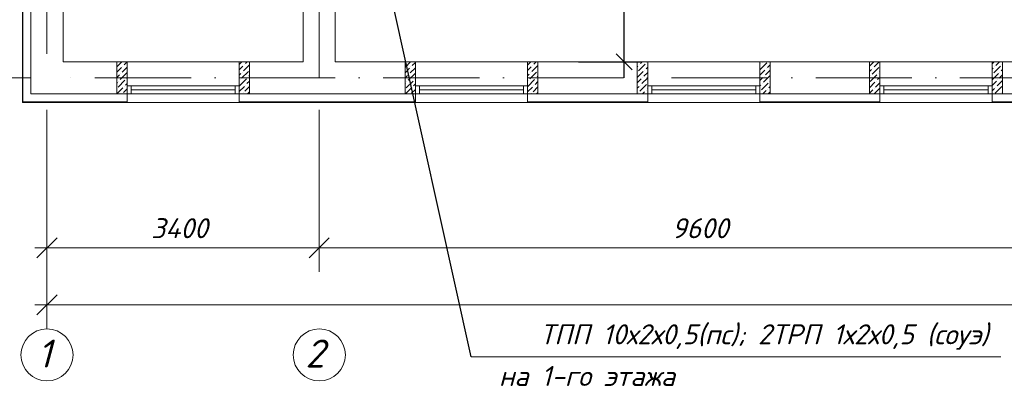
# Model space of a CAD drawing. Header units: millimetres. Extents: x 1114507 to 93926427, y 174473 to 817039.
# Tile 100 of 256: x 1680124 to 1692417, y 476147 to 480728. Entities that reach past the tile are written whole.
import ezdxf

# ---------------------------------------------------------------- set-up
doc = ezdxf.new("R2010")
doc.units = ezdxf.units.MM
doc.linetypes.add('ACAD_ISO02W100', pattern=[15, 12, -3])
doc.linetypes.add('ACAD_ISO10W100', pattern=[18, 12, -3, 0, -3])
doc.layers.add('kcd_tx', color=7, linetype='Continuous')
doc.layers.add('RAZMERNAR', color=152, linetype='Continuous')
for name, color, linetype, lineweight in [('PLAN', 250, 'Continuous', 25), ('Основная', 7, 'Continuous', 50), ('размеры', 12, 'Continuous', 15)]:
    doc.layers.add(name, color=color, linetype=linetype, lineweight=lineweight)
doc.styles.get("Standard").update_dxf_attribs({"font": 'isocpeui.ttf'})
doc.styles.add('X_ISO', font='isocpeui.ttf')
doc.dimstyles.new('Внешние', dxfattribs={"dimtxt": 800, "dimasz": 800, "dimexe": 800, "dimexo": 100, "dimgap": 300, "dimtad": 1, "dimdec": 0, "dimzin": 9, "dimtxsty": 'Standard', "dimblk": 'ARCHTICK', "dimcen": 800, "dimdle": 800, "dimadec": 0, "dimazin": 0, "dimtfac": 1, "dimtdec": 0, "dimtmove": 0, "dimatfit": 3, "dimfxl": 0, "dimarcsym": 0})
doc.dimstyles.new('Санжар', dxfattribs={"dimtxt": 240, "dimasz": 200, "dimexe": 200, "dimexo": 200, "dimgap": 50, "dimtad": 1, "dimdec": 0, "dimtxsty": 'Standard', "dimblk": 'OBLIQUE', "dimcen": 2.5, "dimdle": 200, "dimclrd": 152, "dimclre": 152, "dimclrt": 152, "dimadec": 0, "dimazin": 0, "dimtfac": 1, "dimtdec": 0, "dimtmove": 0, "dimatfit": 3, "dimldrblk": 'OBLIQUE', "dimfxl": 0, "dimlwd": 0, "dimlwe": 0, "dimarcsym": 0})

# ---------------------------------------------------------------- blocks, each defined once
blk = doc.blocks.new('blokqav2mak')
at = {"color": 1, "linetype": 'ACAD_ISO10W100', "lineweight": 0, "ltscale": 100}
for p, q in [((1545682, 782725), (1545682, 766825)), ((1549082, 782425), (1549082, 766825)), ((1572682, 766825), (1545682, 766825))]:
    blk.add_line(p, q, dxfattribs=at)
at = {"color": 252, "lineweight": 0, "ltscale": 100}
for p, q in [((1545375, 773875), (1545375, 766518)), ((1546682, 766625), (1546682, 766518)), ((1548082, 766625), (1548082, 766518)), ((1550282, 766625), (1550282, 766518)), ((1551682, 766625), (1551682, 766518)), ((1553182, 766625), (1553182, 766518)), ((1554582, 766625), (1554582, 766518)), ((1556082, 766625), (1556082, 766518)), ((1557482, 766625), (1557482, 766518)), ((1545375, 766518), (1546682, 766518)), ((1548082, 766518), (1550282, 766518)), ((1551682, 766518), (1553182, 766518)), ((1554582, 766518), (1556082, 766518)), ((1557482, 766518), (1560182, 766518))]:
    blk.add_line(p, q, dxfattribs=at)
at = {"color": 32, "lineweight": 0, "ltscale": 100}
for p, q in [((1545382, 773875), (1545382, 766525)), ((1545382, 766525), (1546682, 766525)), ((1548082, 766525), (1550282, 766525)), ((1551682, 766525), (1553182, 766525)), ((1554582, 766525), (1556082, 766525)), ((1557482, 766525), (1560182, 766525))]:
    blk.add_line(p, q, dxfattribs=at)
at = {"lineweight": 0, "ltscale": 100}
for p, q in [((1545482, 773795), (1545482, 766625)), ((1545882, 773795), (1545882, 767025)), ((1548882, 772925), (1548882, 767025)), ((1549282, 772925), (1549282, 767025)), ((1545882, 767025), (1546552, 767025)), ((1546682, 767025), (1546682, 766625)), ((1548082, 767025), (1546682, 767025)), ((1548082, 767025), (1548082, 766625)), ((1548212, 767025), (1548882, 767025)), ((1549282, 767025), (1550282, 767025)), ((1550282, 767025), (1550282, 766625)), ((1551682, 767025), (1550282, 767025)), ((1551682, 767025), (1553182, 767025)), ((1551682, 767025), (1551682, 766625)), ((1553182, 767025), (1553182, 766625)), ((1554582, 767025), (1553182, 767025)), ((1554582, 767025), (1556082, 767025)), ((1554582, 767025), (1554582, 766625)), ((1556082, 767025), (1556082, 766625)), ((1557482, 767025), (1556082, 767025)), ((1557482, 767025), (1560052, 767025)), ((1557482, 767025), (1557482, 766625)), ((1545482, 766625), (1546552, 766625)), ((1548212, 766625), (1550282, 766625)), ((1551682, 766625), (1553182, 766625)), ((1554582, 766625), (1556082, 766625)), ((1557482, 766625), (1560182, 766625)), ((1548082, 766518), (1546682, 766518)), ((1551682, 766518), (1550282, 766518)), ((1554582, 766518), (1553182, 766518)), ((1557482, 766518), (1556082, 766518))]:
    blk.add_line(p, q, dxfattribs=at)
at = {"linetype": 'Continuous', "lineweight": 0, "ltscale": 100}
for p, q in [((1546552, 766962, 0), (1546615, 767025, 0)), ((1546645, 766987, 0), (1546682, 767025, 0)), ((1548082, 766991, 0), (1548116, 767025, 0)), ((1548162, 767004, 0), (1548183, 767025, 0)), ((1550152, 766955, 0), (1550222, 767025, 0)), ((1550243, 766979, 0), (1550282, 767018, 0)), ((1551682, 766985, 0), (1551722, 767025, 0)), ((1551761, 766996, 0), (1551790, 767025, 0)), ((1553068, 766912, 0), (1553152, 766996, 0)), ((1553093, 767004, 0), (1553114, 767025, 0)), ((1553169, 767013, 0), (1553169, 767013, 0)), ((1554586, 766929, 0), (1554670, 767013, 0)), ((1554594, 767004, 0), (1554594, 767004, 0)), ((1554611, 767021, 0), (1554615, 767025, 0)), ((1555952, 766971, 0), (1556002, 767021, 0)), ((1556011, 766962, 0), (1556074, 767025, 0)), ((1557482, 767000, 0), (1557507, 767025, 0)), ((1557528, 766979, 0), (1557574, 767025, 0)), ((1546552, 766895, 0), (1546611, 766954, 0)), ((1546594, 766802, 0), (1546679, 766886, 0)), ((1546603, 766878, 0), (1546603, 766878, 0)), ((1546620, 766895, 0), (1546682, 766957, 0)), ((1546628, 766971, 0), (1546628, 766971, 0)), ((1548082, 766924, 0), (1548129, 766971, 0)), ((1548082, 766857, 0), (1548103, 766878, 0)), ((1548112, 766819, 0), (1548196, 766903, 0)), ((1548120, 766895, 0), (1548120, 766895, 0)), ((1548137, 766912, 0), (1548212, 766987, 0)), ((1548146, 766987, 0), (1548146, 766987, 0)), ((1550152, 766888, 0), (1550209, 766945, 0)), ((1550193, 766794, 0), (1550277, 766878, 0)), ((1550201, 766870, 0), (1550201, 766870, 0)), ((1550218, 766886, 0), (1550282, 766951, 0)), ((1550226, 766962, 0), (1550226, 766962, 0)), ((1551682, 766917, 0), (1551727, 766962, 0)), ((1551682, 766850, 0), (1551702, 766870, 0)), ((1551710, 766811, 0), (1551794, 766895, 0)), ((1551718, 766886, 0), (1551718, 766886, 0)), ((1551735, 766903, 0), (1551812, 766980, 0)), ((1551744, 766979, 0), (1551744, 766979, 0)), ((1551811, 766912, 0), (1551811, 766912, 0)), ((1553052, 766963, 0), (1553060, 766971, 0)), ((1553052, 766828, 0), (1553127, 766903, 0)), ((1553076, 766987, 0), (1553076, 766987, 0)), ((1553135, 766844, 0), (1553182, 766891, 0)), ((1553144, 766920, 0), (1553144, 766920, 0)), ((1553161, 766937, 0), (1553182, 766958, 0)), ((1554582, 766858, 0), (1554644, 766920, 0)), ((1554653, 766861, 0), (1554712, 766920, 0)), ((1554661, 766937, 0), (1554661, 766937, 0)), ((1554678, 766954, 0), (1554712, 766988, 0)), ((1555952, 766903, 0), (1555977, 766929, 0)), ((1555986, 766870, 0), (1556070, 766954, 0)), ((1555994, 766945, 0), (1555994, 766945, 0)), ((1556061, 766878, 0), (1556061, 766878, 0)), ((1556078, 766895, 0), (1556082, 766899, 0)), ((1557482, 766933, 0), (1557495, 766945, 0)), ((1557482, 766798, 0), (1557562, 766878, 0)), ((1557486, 766870, 0), (1557486, 766870, 0)), ((1557503, 766886, 0), (1557587, 766971, 0)), ((1557511, 766962, 0), (1557511, 766962, 0)), ((1557579, 766895, 0), (1557579, 766895, 0)), ((1557596, 766912, 0), (1557612, 766928, 0)), ((1557604, 766987, 0), (1557604, 766987, 0)), ((1546552, 766827, 0), (1546586, 766861, 0)), ((1546552, 766760, 0), (1546561, 766769, 0)), ((1546569, 766710, 0), (1546653, 766794, 0)), ((1546578, 766785, 0), (1546578, 766785, 0)), ((1546662, 766735, 0), (1546682, 766755, 0)), ((1546670, 766811, 0), (1546670, 766811, 0)), ((1548087, 766726, 0), (1548171, 766811, 0)), ((1548095, 766802, 0), (1548095, 766802, 0)), ((1548179, 766752, 0), (1548212, 766785, 0)), ((1548188, 766828, 0), (1548188, 766828, 0)), ((1548204, 766844, 0), (1548212, 766852, 0)), ((1550152, 766821, 0), (1550184, 766853, 0)), ((1550152, 766753, 0), (1550159, 766760, 0)), ((1550167, 766701, 0), (1550252, 766785, 0)), ((1550176, 766777, 0), (1550176, 766777, 0)), ((1550260, 766726, 0), (1550282, 766749, 0)), ((1550268, 766802, 0), (1550268, 766802, 0)), ((1551685, 766718, 0), (1551769, 766802, 0)), ((1551693, 766794, 0), (1551693, 766794, 0)), ((1551777, 766743, 0), (1551812, 766778, 0)), ((1551786, 766819, 0), (1551786, 766819, 0)), ((1551803, 766836, 0), (1551812, 766845, 0)), ((1553052, 766761, 0), (1553102, 766811, 0)), ((1553085, 766659, 0), (1553169, 766743, 0)), ((1553110, 766752, 0), (1553182, 766824, 0)), ((1553119, 766828, 0), (1553119, 766828, 0)), ((1554582, 766790, 0), (1554619, 766828, 0)), ((1554602, 766676, 0), (1554687, 766760, 0)), ((1554611, 766752, 0), (1554611, 766752, 0)), ((1554628, 766769, 0), (1554712, 766853, 0)), ((1554636, 766844, 0), (1554636, 766844, 0)), ((1554703, 766777, 0), (1554703, 766777, 0)), ((1555952, 766701, 0), (1556019, 766769, 0)), ((1555960, 766777, 0), (1556045, 766861, 0)), ((1555969, 766853, 0), (1555969, 766853, 0)), ((1556028, 766710, 0), (1556082, 766764, 0)), ((1556036, 766785, 0), (1556036, 766785, 0)), ((1556053, 766802, 0), (1556082, 766831, 0)), ((1557482, 766731, 0), (1557537, 766785, 0)), ((1557545, 766726, 0), (1557612, 766793, 0)), ((1557554, 766802, 0), (1557554, 766802, 0)), ((1557570, 766819, 0), (1557612, 766861, 0)), ((1546552, 766625, 0), (1546628, 766701, 0)), ((1546552, 766693, 0), (1546552, 766693, 0)), ((1546620, 766625, 0), (1546620, 766625, 0)), ((1546637, 766642, 0), (1546682, 766688, 0)), ((1546645, 766718, 0), (1546645, 766718, 0)), ((1548082, 766655, 0), (1548146, 766718, 0)), ((1548120, 766625, 0), (1548120, 766625, 0)), ((1548137, 766642, 0), (1548137, 766642, 0)), ((1548154, 766659, 0), (1548212, 766717, 0)), ((1548162, 766735, 0), (1548162, 766735, 0)), ((1548187, 766625, 0), (1548212, 766650, 0)), ((1550159, 766625, 0), (1550226, 766693, 0)), ((1550235, 766634, 0), (1550282, 766681, 0)), ((1550243, 766710, 0), (1550243, 766710, 0)), ((1551682, 766648, 0), (1551744, 766710, 0)), ((1551735, 766634, 0), (1551735, 766634, 0)), ((1551752, 766651, 0), (1551812, 766711, 0)), ((1551761, 766726, 0), (1551761, 766726, 0)), ((1551794, 766625, 0), (1551811, 766642, 0)), ((1553052, 766694, 0), (1553076, 766718, 0)), ((1553068, 766642, 0), (1553068, 766642, 0)), ((1553093, 766735, 0), (1553093, 766735, 0)), ((1553118, 766625, 0), (1553144, 766651, 0)), ((1553161, 766668, 0), (1553161, 766668, 0)), ((1553178, 766684, 0), (1553182, 766689, 0)), ((1554582, 766723, 0), (1554594, 766735, 0)), ((1554586, 766659, 0), (1554586, 766659, 0)), ((1554619, 766625, 0), (1554661, 766668, 0)), ((1554678, 766684, 0), (1554678, 766684, 0)), ((1554686, 766625, 0), (1554712, 766651, 0)), ((1554695, 766701, 0), (1554712, 766718, 0)), ((1555952, 766634, 0), (1555994, 766676, 0)), ((1556010, 766625, 0), (1556082, 766697, 0)), ((1556011, 766693, 0), (1556011, 766693, 0)), ((1556078, 766625, 0), (1556078, 766625, 0)), ((1557482, 766663, 0), (1557511, 766693, 0)), ((1557520, 766634, 0), (1557604, 766718, 0)), ((1557528, 766710, 0), (1557528, 766710, 0)), ((1557578, 766625, 0), (1557579, 766625, 0)), ((1557596, 766642, 0), (1557596, 766642, 0))]:
    blk.add_line(p, q, dxfattribs=at)
at = {"color": 5, "lineweight": 0}
for p, q in [((1546682, 766725), (1546732, 766725)), ((1546682, 766625), (1546682, 766725)), ((1546732, 766625), (1546682, 766625)), ((1548032, 766725), (1546732, 766725)), ((1546732, 766725), (1546732, 766625)), ((1548032, 766675), (1546732, 766675)), ((1548032, 766625), (1546732, 766625)), ((1548082, 766725), (1548032, 766725)), ((1548032, 766725), (1548032, 766625)), ((1548032, 766625), (1548082, 766625)), ((1548082, 766625), (1548082, 766725)), ((1550282, 766725), (1550332, 766725)), ((1550282, 766625), (1550282, 766725)), ((1550332, 766625), (1550282, 766625)), ((1551632, 766725), (1550332, 766725)), ((1550332, 766725), (1550332, 766625)), ((1551632, 766675), (1550332, 766675)), ((1551632, 766625), (1550332, 766625)), ((1551682, 766725), (1551632, 766725)), ((1551632, 766725), (1551632, 766625)), ((1551632, 766625), (1551682, 766625)), ((1551682, 766625), (1551682, 766725)), ((1553182, 766725), (1553232, 766725)), ((1553182, 766625), (1553182, 766725)), ((1553232, 766625), (1553182, 766625)), ((1554532, 766725), (1553232, 766725)), ((1553232, 766725), (1553232, 766625)), ((1554532, 766675), (1553232, 766675)), ((1554532, 766625), (1553232, 766625)), ((1554582, 766725), (1554532, 766725)), ((1554532, 766725), (1554532, 766625)), ((1554532, 766625), (1554582, 766625)), ((1554582, 766625), (1554582, 766725)), ((1556082, 766725), (1556132, 766725)), ((1556082, 766625), (1556082, 766725)), ((1556132, 766625), (1556082, 766625)), ((1557432, 766725), (1556132, 766725)), ((1556132, 766725), (1556132, 766625)), ((1557432, 766675), (1556132, 766675)), ((1557432, 766625), (1556132, 766625)), ((1557482, 766725), (1557432, 766725)), ((1557432, 766725), (1557432, 766625)), ((1557432, 766625), (1557482, 766625)), ((1557482, 766625), (1557482, 766725))]:
    blk.add_line(p, q, dxfattribs=at)
at = {"color": 0, "linetype": 'ByBlock', "lineweight": 0}
for p, q in [((1545807, 764826), (1545557, 764576)), ((1549207, 764826), (1548957, 764576)), ((1548957, 764576), (1549207, 764826)), ((1545807, 764112), (1545557, 763862))]:
    blk.add_line(p, q, dxfattribs=at)
at = {"layer": 'kcd_tx', "color": 152, "lineweight": 0, "ltscale": 100}
for q in [(1540855, 766825), (1541780, 766825)]:
    blk.add_line((1545482, 766825), q, dxfattribs=at)
at = {"layer": 'PLAN', "color": 158, "lineweight": 0}
for centre in [(1545682, 763363), (1549082, 763363)]:
    blk.add_circle(centre, 325, dxfattribs=at)
at = {"layer": 'RAZMERNAR', "lineweight": 0, "ltscale": 100}
for p, q in [((1545682, 766425), (1545682, 764401)), ((1545682, 766425), (1545682, 763687)), ((1549082, 766425), (1549082, 764401)), ((1549082, 766425), (1549082, 764401)), ((1549232, 764701), (1545532, 764701)), ((1558832, 764701), (1548932, 764701)), ((1572832, 763987), (1545532, 763987))]:
    blk.add_line(p, q, dxfattribs=at)
at = {"layer": 'размеры', "lineweight": 0, "ltscale": 5}
for p, q in [((1546682, 767025), (1546552, 767025)), ((1546552, 767025), (1546552, 766625)), ((1546682, 766625), (1546682, 767025)), ((1548212, 767025), (1548082, 767025)), ((1548082, 767025), (1548082, 766625)), ((1548212, 766625), (1548212, 767025)), ((1550282, 767025), (1550152, 767025)), ((1550152, 767025), (1550152, 766625)), ((1550282, 766625), (1550282, 767025)), ((1551812, 767025), (1551682, 767025)), ((1551682, 767025), (1551682, 766625)), ((1551812, 766625), (1551812, 767025)), ((1553182, 767025), (1553052, 767025)), ((1553052, 767025), (1553052, 766625)), ((1553182, 766625), (1553182, 767025)), ((1554712, 767025), (1554582, 767025)), ((1554582, 767025), (1554582, 766625)), ((1554712, 766625), (1554712, 767025)), ((1556082, 767025), (1555952, 767025)), ((1555952, 767025), (1555952, 766625)), ((1556082, 766625), (1556082, 767025)), ((1557612, 767025), (1557482, 767025)), ((1557482, 767025), (1557482, 766625)), ((1557612, 766625), (1557612, 767025)), ((1546552, 766625), (1546682, 766625)), ((1548082, 766625), (1548212, 766625)), ((1550152, 766625), (1550282, 766625)), ((1551682, 766625), (1551812, 766625)), ((1553052, 766625), (1553182, 766625)), ((1554582, 766625), (1554712, 766625)), ((1555952, 766625), (1556082, 766625)), ((1557482, 766625), (1557612, 766625))]:
    blk.add_line(p, q, dxfattribs=at)
at = {"layer": 'PLAN', "lineweight": 0}
for s, p in [('1', (1545564, 763205)), ('2', (1548908, 763205))]:
    blk.add_text(s, height=350, dxfattribs=at).set_placement(p)
at = {"layer": 'RAZMERNAR', "lineweight": 0}
for s, p in [('3400', (1546983, 764821)), ('9600', (1553483, 764821))]:
    blk.add_text(s, height=250, dxfattribs=at).set_placement(p)
blk = doc.blocks.new('_Oblique')
at = {"color": 0, "linetype": 'ByBlock', "lineweight": -2}
blk.add_line((-0.5, -0.5), (0.5, 0.5), dxfattribs=at)
blk = doc.blocks.new('*D1945')
at = {"layer": 'Defpoints', "color": 0, "lineweight": 40, "ltscale": 100, "transparency": 16777216}
for p in [(1686901, 483151), (1687671, 483151), (1686901, 480201)]:
    blk.add_point(p, dxfattribs=at)
at = {"layer": 'kcd_tx', "color": 152, "ltscale": 100, "transparency": 16777216}
for p, q in [((1687671, 480001), (1687671, 483351)), ((1687101, 483151), (1687871, 483151)), ((1687101, 480201), (1687871, 480201))]:
    blk.add_line(p, q, dxfattribs=at)
at = {"layer": 'kcd_tx', "color": 152, "ltscale": 100, "transparency": 16777216, "xscale": 200, "yscale": 200, "zscale": 200}
for p, rotation in [((1687671, 483151), 90), ((1687671, 480201), 270)]:
    blk.add_blockref('_Oblique', p, dxfattribs=dict(at, rotation=rotation))
at = {"layer": 'kcd_tx', "color": 152, "lineweight": 35, "ltscale": 100, "transparency": 16777216, "insert": (1687501, 481676), "char_height": 240, "attachment_point": 5, "rotation": 90}
blk.add_mtext('2950', dxfattribs=at)
blk = doc.blocks.new('_ArchTick')
at = {"color": 0, "linetype": 'ByBlock', "const_width": 0.15}
blk.add_lwpolyline([(-0.5, -0.5), (0.5, 0.5)], dxfattribs=at)

msp = doc.modelspace()

# ---------------------------------------------------------------- linework, layer by layer
at = {"color": 0, "lineweight": 15}
msp.add_line((1685759.3, 476516.9), (1692372.6, 476516.9), dxfattribs=at)

# ---------------------------------------------------------------- block references
at = {"color": 0}
msp.add_blockref('blokqav2mak', (134782.7, -286823.9), dxfattribs=at)

# ---------------------------------------------------------------- texts
at = {"color": 1, "linetype": 'ACAD_ISO02W100', "lineweight": 15, "ltscale": 70, "char_height": 250, "attachment_point": 3, "style": 'X_ISO'}
for s, insert, width in [('{\\C0;ТПП 10х2х0,5(пс); 2ТРП 1х2х0,5 (соуэ)}', (1692219.2, 476921.5), 7681.727), ('{\\C256;на 1-го этажа}', (1688305.7, 476401.1), 2743.323)]:
    msp.add_mtext(s, dxfattribs=dict(at, insert=insert, width=width))

# ---------------------------------------------------------------- dimensions: what is measured, and where the dimension line sits
at = {"layer": 'kcd_tx', "lineweight": 35, "ltscale": 100}
dim = msp.add_linear_dim(base=(1687671.2, 483151.2), p1=(1686900.5, 480201.2), p2=(1686900.5, 483151.2), angle=90, dimstyle='Санжар', override={"dimfxl": 200, "dimtfillclr": 253, "dimlwd": 65535, "dimlwe": 65535, "dimarcsym": 2}, dxfattribs=at)
dim.commit()
dim.dimension.update_dxf_attribs({"geometry": '*D1945', "text_midpoint": (1687501.2, 481676.2)})

# ---------------------------------------------------------------- leaders
at = {"layer": 'Основная', "lineweight": 15}
msp.add_leader([(1685759.3, 476516.9), (1683664.8, 485991)], dimstyle='Внешние', override={"dimldrblk": 'None'}, dxfattribs=at)

doc.saveas('drawing.dxf')
